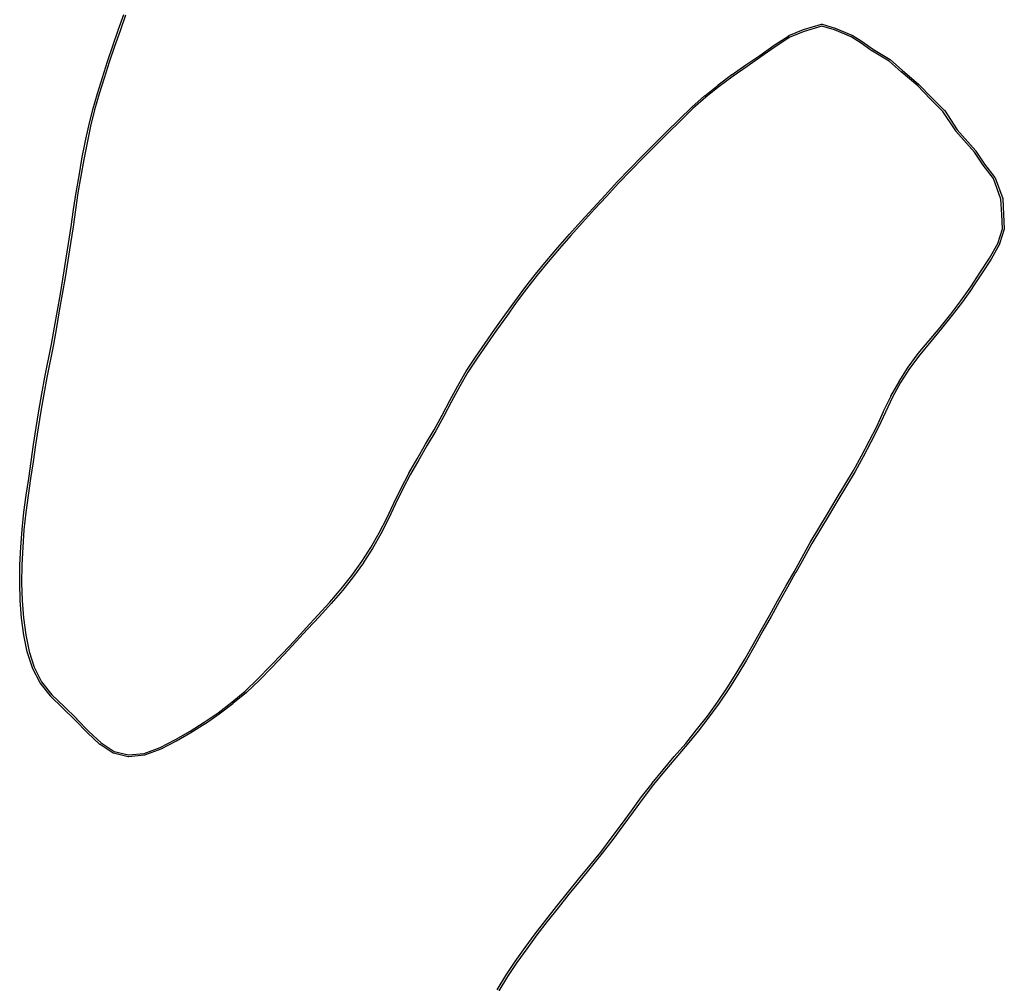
# Model space of a CAD drawing. Header units: inches. Extents: x 0.4 to 11.3, y -7.9 to -0.4.
# Tile 7 of 9: x 6.2 to 8.2, y -5.9 to -3.9. Entities that reach past the tile are written whole.
import ezdxf

# ---------------------------------------------------------------- set-up
doc = ezdxf.new("R2010")
doc.units = ezdxf.units.IN
doc.header["$MEASUREMENT"] = 0
doc.layers.add('Edge.Cuts', color=254, linetype='CONTINUOUS', true_color=0xd0d2cd)

msp = doc.modelspace()

# ---------------------------------------------------------------- linework, layer by layer
at = {"layer": 'Edge.Cuts', "linetype": 'CONTINUOUS'}
for p, q in [((6.3583, -3.8985), (6.3698, -3.866)), ((6.3735, -3.8673), (6.362, -3.8998)), ((6.3468, -3.931), (6.3583, -3.8985)), ((6.362, -3.8998), (6.3505, -3.9323)), ((6.3583, -3.8985), (6.3583, -3.8985)), ((6.362, -3.8998), (6.362, -3.8998)), ((6.362, -3.8998), (6.362, -3.8998)), ((7.7493, -3.9098), (7.7796, -3.8974)), ((7.7796, -3.8974), (7.7797, -3.8974)), ((7.7797, -3.8973), (7.8168, -3.8864)), ((7.7797, -3.8974), (7.7797, -3.8973)), ((7.8173, -3.8904), (7.781, -3.9011)), ((7.8168, -3.8864), (7.817, -3.8864)), ((7.817, -3.8864), (7.8171, -3.8864)), ((7.8171, -3.8864), (7.8173, -3.8864)), ((7.8173, -3.8864), (7.8176, -3.8864)), ((7.844, -3.8981), (7.8173, -3.8904)), ((7.8176, -3.8864), (7.8176, -3.8864)), ((7.8176, -3.8864), (7.8179, -3.8864)), ((7.8179, -3.8864), (7.8452, -3.8943)), ((7.8782, -3.9124), (7.844, -3.8981)), ((7.8452, -3.8943), (7.8453, -3.8944)), ((7.8453, -3.8944), (7.8454, -3.8944)), ((7.8454, -3.8944), (7.8799, -3.9089)), ((7.7186, -3.9299), (7.7489, -3.91)), ((7.7509, -3.9134), (7.7208, -3.9332)), ((7.7489, -3.91), (7.7491, -3.9099)), ((7.7491, -3.9099), (7.7493, -3.9098)), ((7.781, -3.9011), (7.7509, -3.9134)), ((7.8992, -3.9253), (7.8782, -3.9124)), ((7.8799, -3.9089), (7.88, -3.909)), ((7.88, -3.909), (7.8801, -3.909)), ((7.8801, -3.909), (7.9013, -3.922)), ((6.3359, -3.9638), (6.3468, -3.931)), ((6.3505, -3.9323), (6.3397, -3.965)), ((6.3468, -3.931), (6.3468, -3.931)), ((6.3468, -3.931), (6.3468, -3.931)), ((7.6891, -3.9508), (7.7186, -3.93)), ((7.7208, -3.9332), (7.6913, -3.954)), ((7.7186, -3.93), (7.7186, -3.9299)), ((7.7186, -3.93), (7.7186, -3.93)), ((7.9221, -3.9418), (7.8992, -3.9253)), ((7.9013, -3.922), (7.9013, -3.922)), ((7.9013, -3.922), (7.9014, -3.9221)), ((7.9014, -3.9221), (7.9244, -3.9385)), ((7.9244, -3.9385), (7.9594, -3.9595)), ((7.66, -3.9705), (7.6891, -3.9508)), ((7.6913, -3.954), (7.6623, -3.9737)), ((7.6913, -3.954), (7.6913, -3.954)), ((7.6913, -3.954), (7.6913, -3.954)), ((7.9222, -3.9418), (7.9221, -3.9418)), ((7.9223, -3.9418), (7.9222, -3.9418)), ((7.9572, -3.9628), (7.9223, -3.9418)), ((7.9594, -3.9595), (7.9595, -3.9597)), ((7.9595, -3.9597), (7.9597, -3.9598)), ((7.9597, -3.9598), (7.9844, -3.9818)), ((6.3253, -3.9967), (6.3359, -3.9638)), ((6.3397, -3.965), (6.3291, -3.9979)), ((6.3359, -3.9638), (6.3359, -3.9638)), ((6.3359, -3.9638), (6.3359, -3.9638)), ((7.6312, -3.9908), (7.66, -3.9705)), ((7.6623, -3.9737), (7.6335, -3.994)), ((7.66, -3.9705), (7.66, -3.9705)), ((7.66, -3.9705), (7.66, -3.9705)), ((7.9818, -3.9848), (7.9572, -3.9628)), ((7.9844, -3.9818), (8.0189, -4.0113)), ((6.315, -4.0297), (6.3253, -3.9967)), ((6.3291, -3.9979), (6.3188, -4.0308)), ((6.3253, -3.9967), (6.3253, -3.9967)), ((6.3253, -3.9967), (6.3253, -3.9967)), ((7.6025, -4.0122), (7.6311, -3.9908)), ((7.6335, -3.994), (7.6049, -4.0154)), ((7.6311, -3.9908), (7.6311, -3.9908)), ((7.6311, -3.9908), (7.6312, -3.9908)), ((8.0163, -4.0142), (7.9818, -3.9848)), ((7.9818, -3.9848), (7.9818, -3.9848)), ((7.9818, -3.9848), (7.9818, -3.9848)), ((7.5746, -4.0344), (7.6025, -4.0123)), ((7.6049, -4.0154), (7.577, -4.0374)), ((7.6025, -4.0123), (7.6025, -4.0122)), ((7.6025, -4.0123), (7.6025, -4.0123)), ((8.0424, -4.0406), (8.0163, -4.0142)), ((8.0189, -4.0113), (8.019, -4.0113)), ((8.019, -4.0113), (8.019, -4.0114)), ((8.019, -4.0114), (8.0452, -4.0379)), ((6.3054, -4.063), (6.315, -4.0297)), ((6.3188, -4.0308), (6.3092, -4.064)), ((6.315, -4.0297), (6.315, -4.0297)), ((6.315, -4.0297), (6.315, -4.0297)), ((7.5477, -4.0584), (7.5745, -4.0345)), ((7.577, -4.0374), (7.5503, -4.0613)), ((7.5745, -4.0345), (7.5745, -4.0344)), ((7.5745, -4.0344), (7.5746, -4.0344)), ((8.0685, -4.067), (8.0424, -4.0406)), ((8.0424, -4.0406), (8.0424, -4.0406)), ((8.0452, -4.0379), (8.0452, -4.0379)), ((8.0452, -4.0379), (8.0452, -4.0379)), ((8.0452, -4.0379), (8.0714, -4.0644)), ((6.2972, -4.0969), (6.3054, -4.0631)), ((6.3054, -4.0631), (6.3054, -4.063)), ((6.3054, -4.063), (6.3054, -4.063)), ((7.5214, -4.0836), (7.5476, -4.0584)), ((7.5503, -4.0613), (7.5241, -4.0864)), ((7.5476, -4.0584), (7.5476, -4.0584)), ((7.5476, -4.0584), (7.5477, -4.0584)), ((6.3092, -4.064), (6.301, -4.0978)), ((7.4955, -4.1093), (7.5213, -4.0836)), ((7.5213, -4.0836), (7.5213, -4.0836)), ((7.5213, -4.0836), (7.5214, -4.0836)), ((8.0952, -4.1075), (8.0685, -4.067)), ((8.0714, -4.0644), (8.0715, -4.0645)), ((8.0715, -4.0645), (8.0717, -4.0647)), ((8.0717, -4.0647), (8.0984, -4.1053)), ((6.2898, -4.1311), (6.2972, -4.097)), ((6.301, -4.0978), (6.2936, -4.132)), ((6.2972, -4.097), (6.2972, -4.0969)), ((6.2972, -4.0969), (6.2972, -4.0969)), ((7.5241, -4.0864), (7.4983, -4.1121)), ((7.47, -4.1349), (7.4955, -4.1093)), ((7.4983, -4.1121), (7.4728, -4.1377)), ((7.4955, -4.1093), (7.4955, -4.1093)), ((7.4955, -4.1093), (7.4955, -4.1093)), ((8.0953, -4.1076), (8.0952, -4.1075)), ((8.0954, -4.1078), (8.0953, -4.1076)), ((8.1338, -4.1514), (8.0954, -4.1078)), ((8.0984, -4.1053), (8.1368, -4.1489)), ((6.283, -4.1656), (6.2897, -4.1312)), ((6.2936, -4.132), (6.2868, -4.1664)), ((6.2897, -4.1312), (6.2898, -4.1312)), ((6.2898, -4.1312), (6.2898, -4.1311)), ((7.4442, -4.1606), (7.47, -4.1349)), ((7.4728, -4.1377), (7.447, -4.1634)), ((7.4728, -4.1377), (7.4728, -4.1377)), ((7.4728, -4.1377), (7.4728, -4.1377)), ((6.2769, -4.2004), (6.283, -4.1657)), ((6.283, -4.1657), (6.283, -4.1656)), ((6.283, -4.1656), (6.283, -4.1656)), ((7.4184, -4.1868), (7.4442, -4.1606)), ((7.447, -4.1634), (7.4212, -4.1895)), ((7.4442, -4.1606), (7.4442, -4.1606)), ((7.4442, -4.1606), (7.4442, -4.1606)), ((8.152, -4.1783), (8.1338, -4.1514)), ((8.1368, -4.1489), (8.1369, -4.149)), ((8.1369, -4.149), (8.137, -4.1491)), ((8.137, -4.1491), (8.1552, -4.1761)), ((6.2868, -4.1664), (6.2808, -4.2011)), ((8.152, -4.1784), (8.152, -4.1783)), ((8.1733, -4.2064), (8.152, -4.1784)), ((8.152, -4.1784), (8.152, -4.1784)), ((8.1552, -4.1761), (8.1766, -4.2042)), ((6.2708, -4.2351), (6.2769, -4.2004)), ((6.2808, -4.2011), (6.2747, -4.2358)), ((6.2769, -4.2004), (6.2769, -4.2004)), ((6.2808, -4.2011), (6.2808, -4.2011)), ((6.2808, -4.2011), (6.2808, -4.2011)), ((7.3931, -4.2133), (7.4184, -4.1868)), ((7.4212, -4.1895), (7.396, -4.216)), ((7.4184, -4.1868), (7.4184, -4.1868)), ((7.4184, -4.1868), (7.4184, -4.1868)), ((8.1888, -4.2487), (8.1733, -4.2064)), ((8.1766, -4.2042), (8.1768, -4.2045)), ((8.1768, -4.2045), (8.1769, -4.2047)), ((8.1769, -4.2047), (8.1926, -4.2476)), ((7.3682, -4.2405), (7.3931, -4.2133)), ((7.396, -4.216), (7.3711, -4.2431)), ((7.3931, -4.2133), (7.3931, -4.2133)), ((7.3931, -4.2133), (7.3931, -4.2133)), ((6.2654, -4.2702), (6.2708, -4.2352)), ((6.2747, -4.2358), (6.2693, -4.2708)), ((6.2708, -4.2352), (6.2708, -4.2351)), ((6.2708, -4.2352), (6.2708, -4.2352)), ((7.3431, -4.2674), (7.3682, -4.2405)), ((7.3711, -4.2431), (7.346, -4.27)), ((7.3711, -4.2431), (7.3711, -4.2431)), ((7.3711, -4.2431), (7.3711, -4.2431)), ((7.3185, -4.2944), (7.3431, -4.2674)), ((7.3431, -4.2674), (7.3431, -4.2674)), ((7.3431, -4.2674), (7.3431, -4.2674)), ((8.1906, -4.2808), (8.1888, -4.2487)), ((8.1926, -4.2476), (8.1926, -4.2479)), ((8.1926, -4.2479), (8.1927, -4.2482)), ((8.1927, -4.2482), (8.1946, -4.2806)), ((6.2606, -4.3055), (6.2654, -4.2702)), ((6.2693, -4.2708), (6.2645, -4.306)), ((6.2654, -4.2702), (6.2654, -4.2702)), ((6.2654, -4.2702), (6.2654, -4.2702)), ((7.346, -4.27), (7.3214, -4.2971)), ((8.192, -4.3103), (8.1906, -4.2808)), ((8.1946, -4.2806), (8.1946, -4.2806)), ((8.1946, -4.2806), (8.1946, -4.2806)), ((8.1946, -4.2806), (8.196, -4.3104)), ((6.2554, -4.3406), (6.2606, -4.3055)), ((6.2645, -4.306), (6.2593, -4.3411)), ((6.2645, -4.306), (6.2645, -4.306)), ((6.2645, -4.306), (6.2645, -4.306)), ((7.2943, -4.3217), (7.3185, -4.2944)), ((7.3214, -4.2971), (7.2972, -4.3243)), ((7.3185, -4.2944), (7.3185, -4.2944)), ((7.3185, -4.2944), (7.3185, -4.2944)), ((7.2702, -4.349), (7.2943, -4.3217)), ((7.2972, -4.3243), (7.2732, -4.3515)), ((7.2943, -4.3217), (7.2943, -4.3217)), ((7.2943, -4.3217), (7.2943, -4.3217)), ((7.2972, -4.3243), (7.2972, -4.3243)), ((8.1825, -4.3406), (8.192, -4.3103)), ((8.1959, -4.3111), (8.1862, -4.3419)), ((8.196, -4.3104), (8.1959, -4.3108)), ((8.1959, -4.3108), (8.1959, -4.3111)), ((6.2499, -4.3755), (6.2554, -4.3406)), ((6.2593, -4.3412), (6.2538, -4.3761)), ((6.2593, -4.3411), (6.2593, -4.3411)), ((6.2593, -4.3411), (6.2593, -4.3412)), ((7.2468, -4.3766), (7.2702, -4.349)), ((7.2702, -4.349), (7.2702, -4.349)), ((7.2702, -4.349), (7.2702, -4.349)), ((8.165, -4.3713), (8.1825, -4.3406)), ((8.186, -4.3423), (8.1684, -4.3733)), ((8.1861, -4.3421), (8.186, -4.3423)), ((8.1862, -4.3419), (8.1861, -4.3421)), ((7.2732, -4.3515), (7.2499, -4.3791)), ((6.2443, -4.4105), (6.2499, -4.3755)), ((6.2538, -4.3761), (6.2482, -4.4111)), ((6.2499, -4.3755), (6.2499, -4.3755)), ((6.2538, -4.3761), (6.2538, -4.3761)), ((6.2538, -4.3761), (6.2538, -4.3761)), ((7.2238, -4.4043), (7.2468, -4.3766)), ((7.2499, -4.3791), (7.2268, -4.4068)), ((7.2468, -4.3766), (7.2468, -4.3766)), ((7.2468, -4.3766), (7.2468, -4.3766)), ((8.1454, -4.4015), (8.165, -4.3713)), ((8.1684, -4.3734), (8.1486, -4.4036)), ((8.1684, -4.3733), (8.1684, -4.3734)), ((8.1684, -4.3734), (8.1684, -4.3734)), ((6.2384, -4.4452), (6.2443, -4.4105)), ((7.2018, -4.4325), (7.2237, -4.4043)), ((7.2268, -4.4068), (7.205, -4.4349)), ((7.2237, -4.4043), (7.2238, -4.4043)), ((7.2238, -4.4043), (7.2238, -4.4043)), ((8.1262, -4.431), (8.1453, -4.4015)), ((8.1486, -4.4036), (8.1295, -4.4331)), ((8.1453, -4.4015), (8.1453, -4.4015)), ((8.1453, -4.4015), (8.1454, -4.4015)), ((6.2482, -4.4111), (6.2423, -4.4459)), ((6.2482, -4.4111), (6.2482, -4.4111)), ((6.2482, -4.4111), (6.2482, -4.4111)), ((8.1059, -4.4595), (8.1262, -4.431)), ((6.232, -4.4798), (6.2384, -4.4452)), ((6.2423, -4.4459), (6.2358, -4.4805)), ((6.2423, -4.4459), (6.2423, -4.4459)), ((6.2423, -4.4459), (6.2423, -4.4459)), ((7.1807, -4.4611), (7.2018, -4.4326)), ((7.205, -4.4349), (7.1839, -4.4634)), ((7.2018, -4.4326), (7.2018, -4.4325)), ((7.2018, -4.4325), (7.2018, -4.4325)), ((8.1295, -4.4332), (8.1091, -4.4618)), ((8.1295, -4.4331), (8.1295, -4.4332)), ((8.1295, -4.4332), (8.1295, -4.4332)), ((7.1601, -4.4898), (7.1807, -4.4611)), ((7.1839, -4.4634), (7.1633, -4.4921)), ((7.1807, -4.4611), (7.1807, -4.4611)), ((7.1807, -4.4611), (7.1807, -4.4611)), ((8.0847, -4.4874), (8.1059, -4.4595)), ((8.1091, -4.4619), (8.0878, -4.4898)), ((8.1091, -4.4618), (8.1091, -4.4618)), ((8.1091, -4.4618), (8.1091, -4.4619)), ((6.2262, -4.5147), (6.232, -4.4798)), ((6.2358, -4.4805), (6.2301, -4.5153)), ((6.232, -4.4798), (6.232, -4.4798)), ((6.232, -4.4798), (6.232, -4.4798)), ((7.1396, -4.5186), (7.1601, -4.4898)), ((7.1633, -4.4921), (7.1428, -4.5209)), ((7.1601, -4.4898), (7.1601, -4.4898)), ((7.1601, -4.4898), (7.1601, -4.4898)), ((8.0629, -4.5148), (8.0847, -4.4874)), ((8.0878, -4.4898), (8.066, -4.5173)), ((8.0878, -4.4898), (8.0878, -4.4898)), ((8.0878, -4.4898), (8.0878, -4.4898)), ((6.2201, -4.5494), (6.2262, -4.5147)), ((6.2301, -4.5154), (6.2239, -4.5501)), ((6.2301, -4.5153), (6.2301, -4.5154)), ((6.2301, -4.5154), (6.2301, -4.5154)), ((7.1192, -4.5474), (7.1396, -4.5186)), ((7.1428, -4.5209), (7.1224, -4.5497)), ((7.1396, -4.5186), (7.1396, -4.5186)), ((7.1396, -4.5186), (7.1396, -4.5186)), ((8.0403, -4.5419), (8.0629, -4.5148)), ((8.066, -4.5173), (8.0433, -4.5444)), ((8.066, -4.5173), (8.066, -4.5173)), ((8.066, -4.5173), (8.066, -4.5173)), ((6.2063, -4.6181), (6.2201, -4.5494)), ((6.2239, -4.5501), (6.2101, -4.6189)), ((6.2239, -4.5501), (6.2239, -4.5501)), ((6.2239, -4.5501), (6.2239, -4.5501)), ((7.0993, -4.5764), (7.1192, -4.5474)), ((7.1224, -4.5497), (7.1025, -4.5786)), ((7.1192, -4.5474), (7.1192, -4.5474)), ((7.1192, -4.5474), (7.1192, -4.5474)), ((8.0176, -4.5691), (8.0403, -4.5419)), ((8.0433, -4.5444), (8.0207, -4.5716)), ((8.0403, -4.5419), (8.0403, -4.5419)), ((8.0403, -4.5419), (8.0403, -4.5419)), ((8.0433, -4.5444), (8.0433, -4.5444)), ((7.9964, -4.5975), (8.0175, -4.5692)), ((8.0207, -4.5716), (7.9996, -4.5998)), ((8.0175, -4.5692), (8.0176, -4.5692)), ((8.0176, -4.5692), (8.0176, -4.5691)), ((7.0801, -4.6058), (7.0992, -4.5765)), ((7.1025, -4.5786), (7.0834, -4.6079)), ((7.0992, -4.5765), (7.0992, -4.5764)), ((7.0992, -4.5764), (7.0993, -4.5764)), ((7.0625, -4.6358), (7.08, -4.6058)), ((7.0834, -4.6079), (7.0659, -4.6378)), ((7.08, -4.6058), (7.08, -4.6058)), ((7.08, -4.6058), (7.0801, -4.6058)), ((7.9776, -4.6273), (7.9964, -4.5976)), ((7.9996, -4.5998), (7.981, -4.6294)), ((7.9964, -4.5976), (7.9964, -4.5975)), ((7.9964, -4.5975), (7.9964, -4.5975)), ((6.1997, -4.6527), (6.2063, -4.6182)), ((6.2101, -4.6189), (6.2036, -4.6534)), ((6.2063, -4.6182), (6.2063, -4.6181)), ((6.2063, -4.6182), (6.2063, -4.6182)), ((7.9608, -4.6577), (7.9776, -4.6274)), ((7.981, -4.6294), (7.9643, -4.6596)), ((7.9776, -4.6274), (7.9776, -4.6273)), ((7.9776, -4.6274), (7.9776, -4.6274)), ((6.1938, -4.6876), (6.1997, -4.6527)), ((6.2036, -4.6534), (6.1977, -4.6882)), ((6.1997, -4.6527), (6.1997, -4.6527)), ((6.1997, -4.6527), (6.1997, -4.6527)), ((7.0462, -4.6664), (7.0624, -4.6359)), ((7.0659, -4.6378), (7.0497, -4.6683)), ((7.0624, -4.6359), (7.0625, -4.6359)), ((7.0625, -4.6359), (7.0625, -4.6358)), ((7.03, -4.697), (7.0462, -4.6664)), ((7.0497, -4.6683), (7.0335, -4.6988)), ((7.0462, -4.6664), (7.0462, -4.6664)), ((7.0462, -4.6664), (7.0462, -4.6664)), ((7.0497, -4.6683), (7.0497, -4.6683)), ((7.9457, -4.6888), (7.9607, -4.6578)), ((7.9643, -4.6596), (7.9493, -4.6905)), ((7.9607, -4.6578), (7.9608, -4.6578)), ((7.9608, -4.6578), (7.9608, -4.6577)), ((6.1882, -4.7225), (6.1938, -4.6876)), ((6.1977, -4.6882), (6.1921, -4.7231)), ((6.1938, -4.6876), (6.1938, -4.6876)), ((6.1938, -4.6876), (6.1938, -4.6876)), ((7.9315, -4.7202), (7.9457, -4.6889)), ((7.9493, -4.6905), (7.9351, -4.7219)), ((7.9457, -4.6889), (7.9457, -4.6888)), ((7.9457, -4.6889), (7.9457, -4.6889)), ((7.0133, -4.7273), (7.03, -4.697)), ((7.0335, -4.6989), (7.0168, -4.7292)), ((7.0335, -4.6988), (7.0335, -4.6988)), ((7.0335, -4.6988), (7.0335, -4.6989)), ((6.1828, -4.7575), (6.1882, -4.7225)), ((6.1921, -4.7231), (6.1867, -4.7581)), ((6.1882, -4.7225), (6.1882, -4.7225)), ((6.1882, -4.7225), (6.1882, -4.7225)), ((6.9958, -4.7573), (7.0133, -4.7273)), ((7.0167, -4.7292), (6.9992, -4.7592)), ((7.0168, -4.7292), (7.0167, -4.7292)), ((7.0168, -4.7292), (7.0168, -4.7292)), ((7.9159, -4.7509), (7.9315, -4.7202)), ((7.9351, -4.722), (7.9194, -4.7527)), ((7.9351, -4.7219), (7.9351, -4.7219)), ((7.9351, -4.7219), (7.9351, -4.722)), ((6.1779, -4.7928), (6.1828, -4.7576)), ((6.1828, -4.7576), (6.1828, -4.7575)), ((6.1828, -4.7575), (6.1828, -4.7575)), ((6.9783, -4.7872), (6.9958, -4.7573)), ((7.8997, -4.7814), (7.9159, -4.7509)), ((7.9194, -4.7527), (7.9032, -4.7833)), ((7.9194, -4.7527), (7.9194, -4.7527)), ((7.9194, -4.7527), (7.9194, -4.7527)), ((6.1867, -4.7581), (6.1818, -4.7933)), ((6.9992, -4.7592), (6.9817, -4.7892)), ((6.9992, -4.7592), (6.9992, -4.7592)), ((6.9992, -4.7592), (6.9992, -4.7592)), ((6.1727, -4.8279), (6.1779, -4.7928)), ((6.1818, -4.7933), (6.1766, -4.8284)), ((6.1818, -4.7933), (6.1818, -4.7933)), ((6.1818, -4.7933), (6.1818, -4.7933)), ((6.9612, -4.8174), (6.9783, -4.7873)), ((6.9817, -4.7892), (6.9646, -4.8193)), ((6.9783, -4.7873), (6.9783, -4.7872)), ((6.9783, -4.7873), (6.9783, -4.7873)), ((7.8831, -4.8118), (7.8997, -4.7814)), ((7.9031, -4.7833), (7.8865, -4.8137)), ((7.9032, -4.7833), (7.9031, -4.7833)), ((7.9031, -4.7833), (7.9031, -4.7833)), ((6.9451, -4.8481), (6.9611, -4.8175)), ((6.9611, -4.8175), (6.9612, -4.8175)), ((6.9612, -4.8175), (6.9612, -4.8174)), ((7.8653, -4.8416), (7.8831, -4.8118)), ((7.8865, -4.8137), (7.8687, -4.8436)), ((7.8865, -4.8137), (7.8865, -4.8137)), ((7.8865, -4.8137), (7.8865, -4.8137)), ((6.1676, -4.863), (6.1727, -4.8279)), ((6.1766, -4.8284), (6.1715, -4.8636)), ((6.1727, -4.8279), (6.1727, -4.8279)), ((6.1727, -4.8279), (6.1727, -4.8279)), ((6.1766, -4.8284), (6.1766, -4.8284)), ((6.9646, -4.8193), (6.9486, -4.8499)), ((6.9301, -4.8792), (6.945, -4.8481)), ((6.9486, -4.8499), (6.9336, -4.8809)), ((6.945, -4.8481), (6.9451, -4.8481)), ((6.9451, -4.8481), (6.9451, -4.8481)), ((7.8472, -4.8713), (7.8653, -4.8416)), ((7.8687, -4.8437), (7.8505, -4.8734)), ((7.8687, -4.8436), (7.8687, -4.8436)), ((7.8687, -4.8436), (7.8687, -4.8437)), ((6.1628, -4.8983), (6.1676, -4.863)), ((6.1715, -4.8636), (6.1667, -4.8988)), ((6.1676, -4.863), (6.1676, -4.863)), ((6.1676, -4.863), (6.1676, -4.863)), ((6.9151, -4.9102), (6.9301, -4.8792)), ((6.9301, -4.8792), (6.9301, -4.8792)), ((6.9301, -4.8792), (6.9301, -4.8792)), ((7.8293, -4.9012), (7.8471, -4.8713)), ((7.8505, -4.8734), (7.8326, -4.9032)), ((7.8471, -4.8713), (7.8472, -4.8713)), ((7.8472, -4.8713), (7.8472, -4.8713)), ((6.1589, -4.934), (6.1628, -4.8983)), ((6.1628, -4.8983), (6.1628, -4.8983)), ((6.1628, -4.8983), (6.1628, -4.8983)), ((6.1667, -4.8988), (6.1628, -4.9344)), ((6.9336, -4.8809), (6.9187, -4.912)), ((6.9336, -4.8809), (6.9336, -4.8809)), ((6.8994, -4.9409), (6.9151, -4.9102)), ((6.9186, -4.912), (6.9029, -4.9427)), ((6.9187, -4.912), (6.9186, -4.912)), ((6.9187, -4.912), (6.9187, -4.912)), ((7.8112, -4.9309), (7.8293, -4.9012)), ((7.8326, -4.9032), (7.8145, -4.933)), ((7.8326, -4.9032), (7.8326, -4.9032)), ((7.8326, -4.9032), (7.8326, -4.9032)), ((6.1562, -4.9702), (6.1589, -4.934)), ((6.1589, -4.934), (6.1589, -4.934)), ((6.1589, -4.934), (6.1589, -4.934)), ((6.1628, -4.9344), (6.1601, -4.9705)), ((6.8824, -4.971), (6.8994, -4.9409)), ((7.7934, -4.9608), (7.8112, -4.9309)), ((7.8145, -4.933), (7.7968, -4.9628)), ((7.8112, -4.9309), (7.8112, -4.9309)), ((7.8112, -4.9309), (7.8112, -4.9309)), ((6.9028, -4.9428), (6.8858, -4.973)), ((6.9029, -4.9427), (6.9028, -4.9428)), ((6.9028, -4.9428), (6.9028, -4.9428)), ((7.7766, -4.9912), (7.7933, -4.9609)), ((7.7933, -4.9609), (7.7934, -4.9608)), ((7.7933, -4.9609), (7.7933, -4.9609)), ((6.1541, -5.007), (6.1562, -4.9703)), ((6.1562, -4.9703), (6.1562, -4.9702)), ((6.1562, -4.9702), (6.1562, -4.9702)), ((6.1601, -4.9705), (6.1581, -5.0072)), ((6.8638, -5.0005), (6.8824, -4.971)), ((6.8858, -4.9731), (6.8671, -5.0026)), ((6.8858, -4.973), (6.8858, -4.9731)), ((6.8858, -4.9731), (6.8858, -4.9731)), ((7.7968, -4.9628), (7.78, -4.9931)), ((6.843, -5.029), (6.8638, -5.0005)), ((6.8671, -5.0027), (6.8461, -5.0313)), ((6.8671, -5.0026), (6.8671, -5.0027)), ((6.8671, -5.0027), (6.8671, -5.0027)), ((7.7598, -5.0215), (7.7766, -4.9912)), ((7.78, -4.9931), (7.7633, -5.0234)), ((7.7766, -4.9912), (7.7766, -4.9912)), ((7.7766, -4.9912), (7.7766, -4.9912)), ((7.78, -4.9931), (7.78, -4.9931)), ((6.1539, -5.0442), (6.1541, -5.0071)), ((6.1541, -5.0071), (6.1541, -5.007)), ((6.1541, -5.0071), (6.1541, -5.0071)), ((6.1581, -5.0072), (6.1578, -5.0442)), ((7.7429, -5.0517), (7.7598, -5.0215)), ((7.7632, -5.0234), (7.7463, -5.0536)), ((7.7633, -5.0234), (7.7632, -5.0234)), ((7.7633, -5.0234), (7.7633, -5.0234)), ((6.8208, -5.0569), (6.843, -5.029)), ((6.8461, -5.0314), (6.8238, -5.0594)), ((6.8461, -5.0313), (6.8461, -5.0313)), ((6.8461, -5.0313), (6.8461, -5.0314)), ((6.1539, -5.0443), (6.1539, -5.0442)), ((6.1539, -5.0442), (6.1539, -5.0442)), ((6.1552, -5.0812), (6.1539, -5.0443)), ((6.1578, -5.0442), (6.1592, -5.0811)), ((6.7972, -5.0845), (6.8208, -5.0569)), ((6.8238, -5.0595), (6.8001, -5.0871)), ((6.8238, -5.0594), (6.8238, -5.0594)), ((6.8238, -5.0594), (6.8238, -5.0595)), ((7.7258, -5.0819), (7.7429, -5.0517)), ((7.7463, -5.0536), (7.7292, -5.0838)), ((7.7463, -5.0536), (7.7463, -5.0536)), ((7.7463, -5.0536), (7.7463, -5.0536)), ((6.1552, -5.0813), (6.1552, -5.0812)), ((6.1579, -5.1176), (6.1552, -5.0813)), ((6.1552, -5.0813), (6.1552, -5.0813)), ((6.1592, -5.0811), (6.1618, -5.1173)), ((6.7725, -5.1115), (6.7972, -5.0845)), ((7.7088, -5.1121), (7.7258, -5.0819)), ((7.7292, -5.0838), (7.7122, -5.114)), ((7.7258, -5.0819), (7.7258, -5.0819)), ((7.7258, -5.0819), (7.7258, -5.0819)), ((6.8001, -5.0872), (6.7754, -5.1141)), ((6.8001, -5.0871), (6.8001, -5.0871)), ((6.8001, -5.0871), (6.8001, -5.0872)), ((6.1579, -5.1177), (6.1579, -5.1176)), ((6.1627, -5.153), (6.1579, -5.1177)), ((6.1579, -5.1177), (6.1579, -5.1177)), ((6.1618, -5.1173), (6.1666, -5.1524)), ((6.7479, -5.138), (6.7725, -5.1115)), ((6.7754, -5.1141), (6.7508, -5.1407)), ((6.7754, -5.1141), (6.7754, -5.1141)), ((6.7754, -5.1141), (6.7754, -5.1141)), ((7.6917, -5.1423), (7.7088, -5.1121)), ((7.7122, -5.114), (7.6951, -5.1442)), ((7.7122, -5.114), (7.7122, -5.114)), ((7.7122, -5.114), (7.7122, -5.114)), ((6.7236, -5.1645), (6.7479, -5.138)), ((6.7508, -5.1407), (6.7265, -5.1671)), ((6.7479, -5.138), (6.7479, -5.138)), ((6.7479, -5.138), (6.7479, -5.138)), ((6.7508, -5.1407), (6.7508, -5.1407)), ((7.6751, -5.1726), (7.6917, -5.1423)), ((7.6951, -5.1442), (7.6785, -5.1746)), ((7.6917, -5.1423), (7.6917, -5.1423)), ((7.6917, -5.1423), (7.6917, -5.1423)), ((6.1627, -5.1531), (6.1627, -5.153)), ((6.1697, -5.1876), (6.1627, -5.1531)), ((6.1627, -5.1531), (6.1627, -5.1531)), ((6.1666, -5.1524), (6.1735, -5.1867)), ((6.6989, -5.1908), (6.7236, -5.1645)), ((6.1735, -5.1867), (6.1841, -5.2196)), ((6.7264, -5.1671), (6.7018, -5.1935)), ((6.7265, -5.1671), (6.7264, -5.1671)), ((6.7264, -5.1671), (6.7264, -5.1671)), ((7.6577, -5.2025), (7.6751, -5.1726)), ((7.6785, -5.1746), (7.6611, -5.2045)), ((7.6785, -5.1746), (7.6785, -5.1746)), ((7.6785, -5.1746), (7.6785, -5.1746)), ((6.1697, -5.1877), (6.1697, -5.1876)), ((6.1697, -5.1878), (6.1697, -5.1877)), ((6.1804, -5.221), (6.1697, -5.1878)), ((6.6737, -5.2171), (6.6989, -5.1908)), ((6.7018, -5.1935), (6.6765, -5.2199)), ((6.7018, -5.1935), (6.7018, -5.1935)), ((6.7018, -5.1935), (6.7018, -5.1935)), ((7.6399, -5.2325), (7.6577, -5.2025)), ((7.6611, -5.2045), (7.6433, -5.2345)), ((7.6611, -5.2045), (7.6611, -5.2045)), ((7.6611, -5.2045), (7.6611, -5.2045)), ((6.1805, -5.2211), (6.1804, -5.221)), ((6.1805, -5.2213), (6.1805, -5.2211)), ((6.196, -5.2517), (6.1805, -5.2213)), ((6.1841, -5.2196), (6.1994, -5.2498)), ((6.6481, -5.2435), (6.6737, -5.2171)), ((6.6765, -5.2199), (6.6509, -5.2462)), ((6.6765, -5.2199), (6.6765, -5.2199)), ((6.6765, -5.2199), (6.6765, -5.2199)), ((6.6214, -5.2688), (6.6481, -5.2435)), ((6.6509, -5.2463), (6.6241, -5.2717)), ((6.6509, -5.2462), (6.6509, -5.2463)), ((6.6509, -5.2463), (6.6509, -5.2463)), ((7.6213, -5.2623), (7.6399, -5.2325)), ((7.6433, -5.2345), (7.6246, -5.2644)), ((7.6433, -5.2345), (7.6433, -5.2345)), ((7.6433, -5.2345), (7.6433, -5.2345)), ((6.1961, -5.2519), (6.196, -5.2517)), ((6.1962, -5.2521), (6.1961, -5.2519)), ((6.2175, -5.279), (6.1962, -5.2521)), ((6.1994, -5.2498), (6.2205, -5.2764)), ((7.6012, -5.2918), (7.6213, -5.2623)), ((7.6245, -5.2645), (7.6045, -5.294)), ((7.6246, -5.2645), (7.6245, -5.2645)), ((7.6246, -5.2644), (7.6246, -5.2645)), ((6.2176, -5.2791), (6.2175, -5.279)), ((6.2177, -5.2792), (6.2176, -5.2791)), ((6.243, -5.3038), (6.2177, -5.2792)), ((6.2205, -5.2764), (6.2458, -5.3009)), ((6.5937, -5.292), (6.6214, -5.2688)), ((6.624, -5.2718), (6.5962, -5.295)), ((6.6241, -5.2717), (6.624, -5.2718)), ((6.6241, -5.2717), (6.6241, -5.2717)), ((6.2691, -5.329), (6.243, -5.3038)), ((6.243, -5.3038), (6.243, -5.3038)), ((6.243, -5.3038), (6.243, -5.3038)), ((6.2458, -5.3009), (6.2458, -5.3009)), ((6.2458, -5.3009), (6.2719, -5.3261)), ((6.5656, -5.3138), (6.5937, -5.292)), ((6.5961, -5.2951), (6.5679, -5.317)), ((6.5962, -5.295), (6.5961, -5.2951)), ((6.5961, -5.2951), (6.5961, -5.2951)), ((7.5802, -5.3209), (7.6012, -5.2918)), ((7.6044, -5.2941), (7.5834, -5.3232)), ((7.6045, -5.294), (7.6044, -5.294)), ((7.6044, -5.294), (7.6044, -5.2941)), ((6.2946, -5.3552), (6.2691, -5.329)), ((6.2719, -5.3261), (6.2719, -5.3262)), ((6.2719, -5.3262), (6.2719, -5.3262)), ((6.2719, -5.3262), (6.2974, -5.3525)), ((6.5367, -5.3337), (6.5656, -5.3138)), ((6.5678, -5.3171), (6.5389, -5.337)), ((6.5679, -5.317), (6.5678, -5.3171)), ((6.5679, -5.317), (6.5679, -5.317)), ((7.5579, -5.3494), (7.5802, -5.3209)), ((7.5833, -5.3233), (7.561, -5.3518)), ((7.5834, -5.3232), (7.5833, -5.3233)), ((7.5834, -5.3232), (7.5834, -5.3232)), ((6.5071, -5.3521), (6.5367, -5.3337)), ((6.5388, -5.337), (6.5091, -5.3555)), ((6.5389, -5.337), (6.5388, -5.337)), ((6.5389, -5.337), (6.5389, -5.337)), ((7.5352, -5.3774), (7.5579, -5.3494)), ((6.2946, -5.3553), (6.2946, -5.3552)), ((6.3202, -5.3795), (6.2946, -5.3553)), ((6.2946, -5.3553), (6.2946, -5.3553)), ((6.2974, -5.3525), (6.3228, -5.3765)), ((6.4452, -5.3858), (6.4769, -5.3693)), ((6.4769, -5.3693), (6.5071, -5.3521)), ((6.5091, -5.3555), (6.4788, -5.3728)), ((6.5091, -5.3555), (6.5091, -5.3555)), ((6.5091, -5.3555), (6.5091, -5.3555)), ((7.561, -5.3518), (7.5382, -5.3799)), ((7.561, -5.3518), (7.561, -5.3518)), ((7.561, -5.3518), (7.561, -5.3518)), ((6.3204, -5.3796), (6.3202, -5.3795)), ((6.3205, -5.3797), (6.3204, -5.3796)), ((6.3478, -5.3977), (6.3205, -5.3797)), ((6.3228, -5.3765), (6.3497, -5.3943)), ((6.4118, -5.3981), (6.4452, -5.3858)), ((6.4467, -5.3894), (6.4129, -5.4019)), ((6.4468, -5.3894), (6.4467, -5.3894)), ((6.4469, -5.3893), (6.4468, -5.3894)), ((6.4787, -5.3728), (6.4469, -5.3893)), ((6.4788, -5.3728), (6.4787, -5.3728)), ((6.4788, -5.3728), (6.4788, -5.3728)), ((7.5114, -5.4047), (7.5352, -5.3774)), ((7.5382, -5.38), (7.5144, -5.4073)), ((7.5382, -5.3799), (7.5382, -5.3799)), ((7.5382, -5.3799), (7.5382, -5.38)), ((6.3481, -5.3979), (6.3478, -5.3977)), ((6.3484, -5.398), (6.3481, -5.3979)), ((6.3786, -5.4053), (6.3484, -5.398)), ((6.3497, -5.3943), (6.3792, -5.4014)), ((6.3789, -5.4053), (6.3786, -5.4053)), ((6.3792, -5.4053), (6.3789, -5.4053)), ((6.3792, -5.4014), (6.4118, -5.3981)), ((6.4124, -5.402), (6.3792, -5.4053)), ((6.4127, -5.4019), (6.4124, -5.402)), ((6.4129, -5.4019), (6.4127, -5.4019)), ((7.4884, -5.4324), (7.5114, -5.4047)), ((7.5144, -5.4073), (7.4915, -5.4349)), ((7.5114, -5.4047), (7.5114, -5.4047)), ((7.5114, -5.4047), (7.5114, -5.4047)), ((7.4656, -5.4602), (7.4884, -5.4324)), ((7.4915, -5.4349), (7.4686, -5.4627)), ((7.4884, -5.4324), (7.4884, -5.4324)), ((7.4884, -5.4324), (7.4884, -5.4324)), ((7.4437, -5.4885), (7.4655, -5.4603)), ((7.4686, -5.4627), (7.4468, -5.4909)), ((7.4655, -5.4603), (7.4655, -5.4602)), ((7.4655, -5.4602), (7.4656, -5.4602)), ((7.4228, -5.5171), (7.4436, -5.4885)), ((7.4468, -5.4909), (7.426, -5.5195)), ((7.4436, -5.4885), (7.4437, -5.4885)), ((7.4437, -5.4885), (7.4437, -5.4885)), ((7.4019, -5.5456), (7.4228, -5.5171)), ((7.426, -5.5195), (7.4051, -5.548)), ((7.426, -5.5195), (7.426, -5.5195)), ((7.426, -5.5195), (7.426, -5.5195)), ((7.3809, -5.5742), (7.4019, -5.5456)), ((7.4051, -5.548), (7.384, -5.5765)), ((7.4051, -5.548), (7.4051, -5.548)), ((7.4051, -5.548), (7.4051, -5.548)), ((7.359, -5.6026), (7.3809, -5.5742)), ((7.384, -5.5765), (7.3621, -5.605)), ((7.384, -5.5765), (7.384, -5.5765)), ((7.384, -5.5765), (7.384, -5.5765)), ((7.3362, -5.6309), (7.359, -5.6026)), ((7.3621, -5.605), (7.3393, -5.6334)), ((7.3621, -5.605), (7.3621, -5.605)), ((7.3621, -5.605), (7.3621, -5.605)), ((7.313, -5.6592), (7.3362, -5.6309)), ((7.3393, -5.6334), (7.316, -5.6617)), ((7.3393, -5.6334), (7.3393, -5.6334)), ((7.3393, -5.6334), (7.3393, -5.6334)), ((7.2899, -5.6875), (7.313, -5.6592)), ((7.316, -5.6617), (7.293, -5.69)), ((7.313, -5.6592), (7.313, -5.6592)), ((7.313, -5.6592), (7.313, -5.6592)), ((7.2674, -5.7159), (7.2899, -5.6876)), ((7.293, -5.69), (7.2705, -5.7184)), ((7.2899, -5.6876), (7.2899, -5.6875)), ((7.2899, -5.6876), (7.2899, -5.6876)), ((7.245, -5.744), (7.2674, -5.7159)), ((7.2674, -5.7159), (7.2674, -5.7159)), ((7.2705, -5.7184), (7.2481, -5.7465)), ((7.2705, -5.7184), (7.2705, -5.7184)), ((7.2705, -5.7184), (7.2705, -5.7184)), ((7.2233, -5.7723), (7.245, -5.744)), ((7.2481, -5.7465), (7.2265, -5.7746)), ((7.245, -5.744), (7.245, -5.744)), ((7.245, -5.744), (7.245, -5.744)), ((7.2023, -5.8008), (7.2233, -5.7723)), ((7.2265, -5.7746), (7.2055, -5.8031)), ((7.2233, -5.7723), (7.2233, -5.7723)), ((7.2233, -5.7723), (7.2233, -5.7723)), ((7.1817, -5.8296), (7.2023, -5.8008)), ((7.2055, -5.8031), (7.185, -5.8318)), ((7.2023, -5.8008), (7.2023, -5.8008)), ((7.2023, -5.8008), (7.2023, -5.8008)), ((7.1624, -5.8589), (7.1817, -5.8296)), ((7.185, -5.8318), (7.1658, -5.861)), ((7.1817, -5.8296), (7.1817, -5.8296)), ((7.1817, -5.8296), (7.1817, -5.8296)), ((7.1442, -5.8886), (7.1624, -5.859)), ((7.1624, -5.859), (7.1624, -5.8589)), ((7.1624, -5.8589), (7.1624, -5.8589)), ((7.1658, -5.861), (7.1475, -5.8907))]:
    msp.add_line(p, q, dxfattribs=at)

doc.saveas('drawing.dxf')
